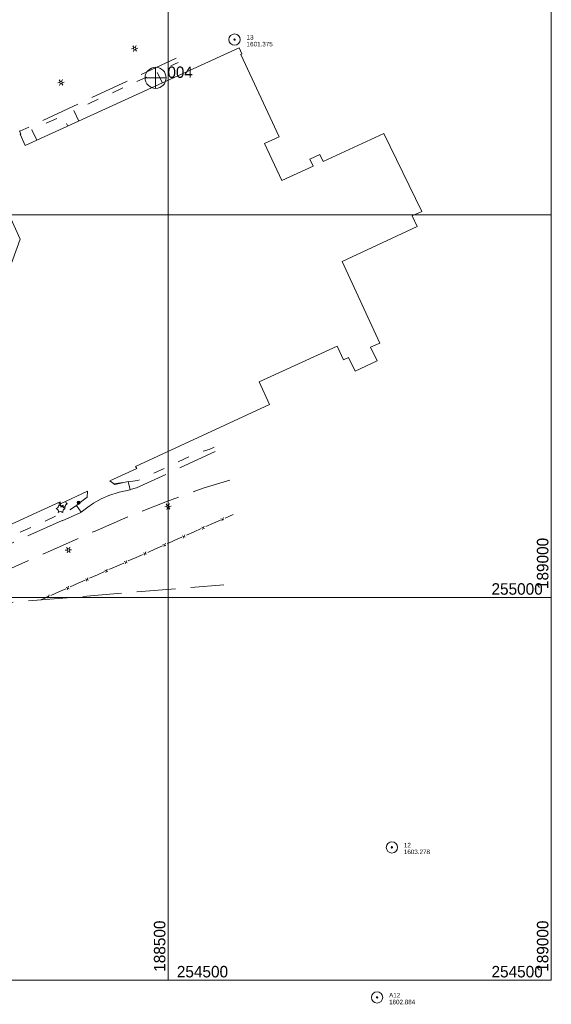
# Model space of a CAD drawing. Header units: feet. Extents: x 186981 to 189000, y 254284 to 256762.
# Tile 4 of 8: x 188306 to 189000, y 254469 to 255755. Entities that reach past the tile are written whole.
import ezdxf
from ezdxf.enums import TextEntityAlignment as Align

# ---------------------------------------------------------------- set-up
doc = ezdxf.new("R2010")
doc.units = ezdxf.units.FT
doc.header["$MEASUREMENT"] = 0
doc.linetypes.add('DGN Style 3', pattern=[70.841088, 50.600777, -20.240311])
doc.linetypes.add('DGN Style 5', pattern=[35.420544, 15.180233, -20.240311])
for name, color, linetype, lineweight in [('E_DWY', 73, 'DGN Style 3', 0), ('E_LAND_Vegetation', 21, 'Continuous', 0), ('E_MAP_GridLines', 251, 'Continuous', 0), ('E_MAP_Limits', 21, 'DGN Style 3', 0), ('E_MAP_PassPoints', 40, 'Continuous', 0), ('E_MISCPROP', 40, 'Continuous', 0), ('E_MISCPROP_HvyLine', 54, 'Continuous', 13), ('E_MISCPROP_Railing', 40, 'Continuous', 0), ('E_PATH_Sidewalk', 73, 'DGN Style 5', 0)]:
    doc.layers.add(name, color=color, linetype=linetype, lineweight=lineweight)
doc.styles.add('Style-IGR_FONT_0', font='IGR_FONT_0.shx')

# ---------------------------------------------------------------- blocks, each defined once
blk = doc.blocks.new('PP')
at = {"layer": 'E_MAP_PassPoints', "color": 40, "linetype": 'Continuous', "lineweight": 0}
for radius in [2.25, 0.288]:
    blk.add_circle((0, 0), radius, dxfattribs=at)
blk = doc.blocks.new('PHOTOC')
at = {"layer": 'E_MAP_Limits', "color": 73, "linetype": 'Continuous', "lineweight": 0}
for p, q in [((0.04, 4.22), (0.02, -4.14)), ((-4.14, 0.01), (4.23, 0))]:
    blk.add_line(p, q, dxfattribs=at)
blk.add_circle((0.05, 0.01), 4.2, dxfattribs=at)
blk = doc.blocks.new('LTP')
at = {"layer": 'E_MISCPROP', "color": 20, "linetype": 'Continuous', "lineweight": 0}
for p, q in [((-0.49, 0.02), (-1.27, 0.04)), ((-0.24, 0.43), (-0.6, 1.12)), ((0.27, 0.43), (0.68, 1.1)), ((-0.26, -0.43), (-0.67, -1.08)), ((0.23, -0.44), (0.6, -1.09)), ((0.49, -0.01), (1.25, -0.03))]:
    blk.add_line(p, q, dxfattribs=at)
blk.add_circle((0, 0), 0.492, dxfattribs=at)
blk = doc.blocks.new('POLE')
at = {"layer": 'E_MISCPROP', "color": 20, "linetype": 'Continuous', "lineweight": 0}
for centre, radius in [((0, 0.01), 0.605), ((0, 0.01), 0.456), ((0, 0), 0.303), ((0, 0), 0.151)]:
    blk.add_circle(centre, radius, dxfattribs=at)
blk = doc.blocks.new('PINE')
at = {"layer": 'E_LAND_Vegetation', "color": 93, "linetype": 'Continuous', "lineweight": 0}
for centre, start, end in [((-1.81, 1.72), 275.2112, 0.9761), ((-2.32, -0.69), 335.2112, 60.9761), ((0.53, 2.49), 215.2112, 300.9761), ((2.37, 0.84), 155.2112, 240.9761), ((-0.49, -2.34), 35.2112, 120.9761), ((1.86, -1.57), 95.2112, 180.9761)]:
    blk.add_arc(centre, 1.29, start, end, dxfattribs=at)

msp = doc.modelspace()

# ---------------------------------------------------------------- linework, layer by layer
at = {"layer": 'E_DWY', "color": 51, "linetype": 'DGN Style 3', "lineweight": 0, "flags": 128}
for points in [[(188510.3, 255704.9), (188306.1, 255609.3)], [(188450.4, 255141.1), (188458.7, 255143.3), (188507.6, 255166), (188571.5, 255195.8)], [(188580.5, 255153.4), (188545.4, 255142.8), (188496.8, 255125.3), (188451.8, 255107.5), (188404.4, 255086.9), (188346.2, 255061.2), (188253.4, 255019.9), (188197.8, 254994.9), (188169.3, 254982)], [(188361.5, 255100.5), (188385.7, 255111), (188386.5, 255111.9)], [(188160.2, 255075), (188156, 255073.2), (188179.7, 255020.1), (188361.7, 255100.6)]]:
    msp.add_lwpolyline(points, dxfattribs=at)
at = {"layer": 'E_LAND_Vegetation', "color": 93, "linetype": 'Continuous', "lineweight": 0}
for centre, start, end in [((188355.9, 255127.3), 284.0395, 317.7191), ((188355.5, 255119.2), 344.0395, 69.8044), ((188369.9, 255126.6), 193.9047, 249.8044), ((188362.3, 255114.8), 44.0395, 129.8044), ((188369.5, 255118.5), 104.0395, 189.8044)]:
    msp.add_arc(centre, 4.23, start, end, dxfattribs=at)
at = {"layer": 'E_MAP_GridLines', "color": 161, "linetype": 'Continuous', "lineweight": 0}
for p, q in [((188500, 254500), (188500, 256500)), ((189000, 254500), (189000, 256500)), ((187000, 255500), (189000, 255500)), ((187000, 255000), (189000, 255000)), ((187000, 254500), (189000, 254500))]:
    msp.add_line(p, q, dxfattribs=at)
at = {"layer": 'E_MAP_Limits', "color": 73, "linetype": 'DGN Style 3', "lineweight": 0, "flags": 128}
msp.add_lwpolyline([(187472.8, 254902.5), (188208.4, 254986.5), (188572.5, 255016.9)], dxfattribs=at)
at = {"layer": 'E_MISCPROP_HvyLine', "color": 241, "linetype": 'Continuous', "lineweight": 13, "flags": 128}
for points in [[(188305.9, 255609.7), (188307.7, 255605.7), (188306.6, 255605.4), (188313, 255590.5), (188592.6, 255718.3), (188595.9, 255710.3), (188594.9, 255709.7), (188644.6, 255602.2), (188625.8, 255593.1), (188648.2, 255544.9), (188689, 255563.8), (188684.8, 255573), (188697.7, 255579), (188702, 255569.8), (188781.6, 255606.3), (188831.2, 255504.6), (188818.4, 255498.6), (188825.1, 255484.8), (188726.9, 255439.1), (188776.2, 255332.6), (188764.2, 255327), (188772.8, 255309.2), (188744, 255295.7), (188735.1, 255313.6), (188728.8, 255310.6), (188720.3, 255328.4)], [(188287.7, 255415.2), (188306.8, 255468.5), (188262, 255566.8)], [(188720.3, 255328.4), (188618.5, 255281.8), (188632.1, 255252.4), (188457.4, 255171.4), (188458.9, 255168.8), (188423.8, 255152.6), (188430.4, 255147.9), (188436.3, 255149.3), (188442.2, 255150.6), (188447.7, 255151.8), (188450.4, 255141), (188435.9, 255137.9), (188422.6, 255133.6), (188412.2, 255129), (188402.4, 255123.2), (188394.8, 255118), (188386.5, 255111.8), (188380.2, 255120.3), (188387, 255126.1), (188394.2, 255131.2), (188394.6, 255139.1), (188359.5, 255122.6), (188358.8, 255125.3), (188180.1, 255043.1)]]:
    msp.add_lwpolyline(points, dxfattribs=at)
at = {"layer": 'E_MISCPROP_Railing', "color": 40, "linetype": 'Continuous', "lineweight": 0}
for p, q in [((188568.8, 255103.1), (188572.7, 255101.4)), ((188570, 255100.1), (188572.1, 255104.6)), ((188543.6, 255091.9), (188547.4, 255090.2)), ((188544.7, 255088.9), (188546.8, 255093.4)), ((188518.3, 255080.8), (188522.1, 255079)), ((188519.4, 255077.8), (188521.5, 255082.2)), ((188468.9, 255055.4), (188470.9, 255059.8)), ((188493, 255069.6), (188496.8, 255067.8)), ((188494.1, 255066.6), (188496.2, 255071)), ((188442.5, 255047.1), (188446.3, 255045.4)), ((188443.6, 255044.1), (188445.7, 255048.6)), ((188467.7, 255058.4), (188471.5, 255056.6)), ((188417.2, 255035.9), (188421, 255034.1)), ((188418.4, 255032.9), (188420.4, 255037.3)), ((188392, 255024.6), (188395.8, 255022.9)), ((188393.1, 255021.6), (188395.2, 255026)), ((188366.7, 255013.3), (188370.5, 255011.6)), ((188367.9, 255010.3), (188369.9, 255014.8)), ((188341.5, 255002.1), (188345.3, 255000.3)), ((188342.6, 254999.1), (188344.7, 255003.5))]:
    msp.add_line(p, q, dxfattribs=at)
at = {"layer": 'E_MISCPROP_Railing', "color": 40, "linetype": 'Continuous', "lineweight": 0, "flags": 128}
for points in [[(188559.2, 255097.2), (188568.2, 255101.2)], [(188574.2, 255103.9), (188584.5, 255108.4)], [(188523.7, 255081.5), (188533.9, 255086.1)], [(188533.9, 255086.1), (188543, 255090.1)], [(188548.9, 255092.7), (188559.2, 255097.2)], [(188498.4, 255070.3), (188508.6, 255074.9)], [(188508.6, 255074.9), (188517.7, 255078.9)], [(188473.1, 255059.1), (188483.4, 255063.7)], [(188483.4, 255063.7), (188492.4, 255067.7)], [(188447.8, 255047.9), (188458.1, 255052.5)], [(188458.1, 255052.5), (188465, 255055.6), (188467.1, 255056.5)], [(188407.6, 255029.9), (188416.6, 255034)], [(188422.6, 255036.6), (188432.8, 255041.2)], [(188432.8, 255041.2), (188441.9, 255045.2)], [(188382.4, 255018.7), (188391.4, 255022.7)], [(188397.3, 255025.4), (188407.6, 255029.9)], [(188346.9, 255002.8), (188357.1, 255007.4)], [(188357.1, 255007.4), (188366.1, 255011.4)], [(188372.1, 255014.1), (188382.4, 255018.7)], [(188333.7, 254996.9), (188340.9, 255000.2)]]:
    msp.add_lwpolyline(points, dxfattribs=at)
at = {"layer": 'E_PATH_Sidewalk', "color": 51, "linetype": 'DGN Style 5', "lineweight": 0, "flags": 128}
for points in [[(188492.3, 255672.4), (188485.4, 255686.4), (188512.7, 255699.2)], [(188383.1, 255622.5), (188376.6, 255636.4), (188471.4, 255680.1), (188478.7, 255666.2)], [(188328.2, 255597.5), (188322.1, 255611.2), (188362.5, 255629.9), (188368.8, 255616)], [(188447.8, 255151.2), (188450.3, 255151.6), (188460.4, 255152.8), (188538.4, 255189.1), (188553.4, 255193.7), (188574.2, 255203.4)], [(188429.2, 255148.7), (188440.8, 255150.3)], [(188165.2, 255067), (188178.7, 255034.4), (188187, 255029.7), (188280.1, 255071.4), (188292.7, 255079.3), (188371.7, 255114.6), (188380.3, 255120.2)]]:
    msp.add_lwpolyline(points, dxfattribs=at)

# ---------------------------------------------------------------- block references
at = {"layer": 'E_LAND_Vegetation', "color": 93, "linetype": 'Continuous', "lineweight": 0, "xscale": 3.280836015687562, "yscale": 3.280836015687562, "zscale": 3.280836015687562, "rotation": 8.828257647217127}
msp.add_blockref('PINE', (188359.5, 255115.9), dxfattribs=at)
at = {"layer": 'E_MAP_Limits', "color": 73, "linetype": 'Continuous', "lineweight": 0, "xscale": 3.280831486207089, "yscale": 3.280831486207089, "zscale": 3.280831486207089}
msp.add_blockref('PHOTOC', (188483.3, 255679.1), dxfattribs=at)
at = {"layer": 'E_MAP_PassPoints', "color": 40, "linetype": 'Continuous', "lineweight": 0, "xscale": 3.280831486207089, "yscale": 3.280831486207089, "zscale": 3.280831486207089}
for p in [(188586.5, 255729.1), (188791.9, 254673.7), (188772.6, 254477.6)]:
    msp.add_blockref('PP', p, dxfattribs=at)
at = {"layer": 'E_MISCPROP', "color": 20, "linetype": 'Continuous', "lineweight": 0, "xscale": 3.280840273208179, "yscale": 3.280840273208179, "zscale": 3.280840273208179, "rotation": 6.499937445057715}
for name, p in [('LTP', (188456.2, 255717.4)), ('LTP', (188360, 255673)), ('POLE', (188383.1, 255124.1)), ('LTP', (188499.7, 255119)), ('LTP', (188369.7, 255062.2))]:
    msp.add_blockref(name, p, dxfattribs=at)

# ---------------------------------------------------------------- texts
at = {"layer": 'E_MAP_GridLines', "color": 161, "linetype": 'Continuous', "lineweight": 0, "style": 'Style-IGR_FONT_0'}
for s, p in [('  189000  ', (188996.2, 255000)), ('  188500  ', (188496.2, 254500)), ('  189000  ', (188996.2, 254500))]:
    msp.add_text(s, height=15, rotation=90, dxfattribs=at).set_placement(p)
for s, p in [('  255000  ', (189000, 255003.8)), ('  254500  ', (189000, 254503.8))]:
    msp.add_text(s, height=15, dxfattribs=at).set_placement(p, align=Align.RIGHT)
msp.add_text('  254500  ', height=15, dxfattribs=at).set_placement((188500, 254503.8))
at = {"layer": 'E_MAP_Limits', "color": 73, "linetype": 'Continuous', "lineweight": 0, "style": 'Style-IGR_FONT_0'}
msp.add_text('004', height=14.76, dxfattribs=at).set_placement((188499, 255679.1))
at = {"layer": 'E_MAP_PassPoints', "color": 40, "linetype": 'Continuous', "lineweight": 0, "style": 'Style-IGR_FONT_0'}
for s, p in [('13', (188602.3, 255729.1)), ('1601.375', (188602.3, 255720.2)), ('12', (188807.6, 254673.7)), ('1603.278', (188807.6, 254664.9)), ('A12', (188788.3, 254477.6)), ('1602.884', (188788.3, 254468.7))]:
    msp.add_text(s, height=5.91, dxfattribs=at).set_placement(p)

doc.saveas('drawing.dxf')
